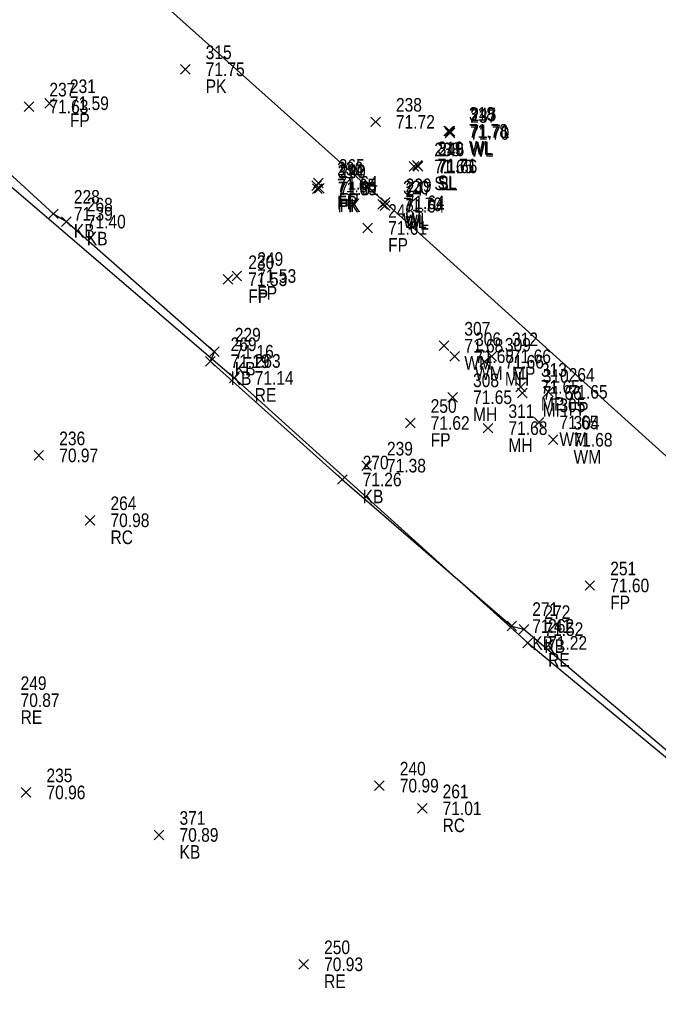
# Model space of a CAD drawing. Header units: feet. Extents: x 663429 to 663605, y 733160 to 733290.
# Tile 32 of 45: x 663520 to 663529, y 733242 to 733256. Entities that reach past the tile are written whole.
import ezdxf

# ---------------------------------------------------------------- set-up
doc = ezdxf.new("R2010")
doc.units = ezdxf.units.FT
doc.header["$MEASUREMENT"] = 0
doc.layers.get('0').update_dxf_attribs({"linetype": 'CONTINUOUS'})
for name, color, linetype in [('KERB', 7, 'CONTINUOUS'), ('MANHOLE', 7, 'CONTINUOUS'), ('MINI PILLAR', 7, 'CONTINUOUS'), ('PNTDESC', 3, 'CONTINUOUS'), ('PNTELEV', 5, 'CONTINUOUS'), ('PNTNO', 7, 'CONTINUOUS'), ('PNTS', 1, 'CONTINUOUS'), ('ROAD EDGE', 1, 'CONTINUOUS'), ('SPOT LEVEL', 7, 'CONTINUOUS'), ('WALL', 7, 'CONTINUOUS'), ('WATER METER', 7, 'CONTINUOUS')]:
    doc.layers.add(name, color=color, linetype=linetype)
doc.styles.add('PTXT', font='ARIALN.TTF', dxfattribs={"width": 0.75})

# ---------------------------------------------------------------- blocks, each defined once
blk = doc.blocks.new('SRVPNO2')
at = {"layer": 'PNTDESC', "style": 'PTXT'}
blk.add_attdef('DESC2', (1.5, -1.75), '', height=1, dxfattribs=at)
at = {"layer": 'PNTNO', "style": 'PTXT'}
for tag in ['ELEV2', 'PT#']:
    blk.add_attdef(tag, (1.5, 0.75), '', height=1, dxfattribs=at)
blk = doc.blocks.new('SPT10')
at = {"color": 0, "linetype": 'Continuous'}
for p, q in [((-0.354, -0.354), (0.354, 0.354)), ((0.354, -0.354), (-0.354, 0.354))]:
    blk.add_line(p, q, dxfattribs=at)

msp = doc.modelspace()

# ---------------------------------------------------------------- linework, layer by layer
at = {"linetype": 'ByBlock'}
for points in [[(663456.581, 733261.255, 71.769), (663461.996, 733262.556, 71.819), (663468.302, 733264.101, 71.801), (663473.776, 733265.47, 71.818), (663483.158, 733267.329, 71.788), (663488.608, 733268.419, 71.822), (663494.817, 733269.775, 71.791), (663500.251, 733270.754, 71.815), (663504.39, 733271.783, 71.753), (663508.669, 733268.153, 71.781), (663513.482, 733263.977, 71.809), (663517.775, 733260.304, 71.86), (663525.119, 733253.735, 71.64), (663529.247, 733250.002, 71.705), (663534.086, 733245.735, 71.707), (663538.24, 733242.131, 71.733)], [(663517.894, 733255.715, 71.426), (663520.236, 733253.566, 71.387), (663520.427, 733253.451, 71.399), (663522.605, 733251.536, 71.162), (663522.543, 733251.396, 71.186), (663524.486, 733249.655, 71.26), (663526.982, 733247.497, 71.414), (663527.16, 733247.452, 71.517), (663529.574, 733245.407, 71.43), (663531.741, 733243.544, 71.525), (663532.832, 733242.547, 71.474), (663534.805, 733240.79, 71.443), (663536.211, 733239.702, 71.502), (663538.634, 733237.564, 71.392)]]:
    msp.add_polyline3d(points, dxfattribs=at)
at = {"color": 1, "linetype": 'ByBlock'}
msp.add_polyline3d([(663517.335, 733255.914, 71.32), (663522.897, 733251.15, 71.138), (663527.216, 733247.25, 71.216), (663531.873, 733243.393, 71.31), (663536.003, 733239.563, 71.389), (663538.686, 733237.342, 71.364), (663539.422, 733236.792, 71.358), (663540.337, 733236.318, 71.374), (663541.178, 733236.031, 71.367), (663542.05, 733235.943, 71.346), (663543.106, 733236.153, 71.261), (663543.763, 733236.427, 71.168), (663544.914, 733237.108, 71.014), (663549.994, 733241.002, 70.82), (663549.995, 733241.115, 70.808), (663547.261, 733244.899, 70.987), (663549.167, 733246.464, 71.038), (663553.315, 733249.978, 70.824), (663556.857, 733252.885, 70.701), (663560.617, 733255.969, 70.639), (663561.894, 733254.376, 70.566), (663563.732, 733252.151, 70.519)], dxfattribs=at)
at = {"layer": 'KERB'}
for p in [(663520.236, 733253.566, 71.387), (663520.427, 733253.451, 71.399), (663522.543, 733251.396, 71.186), (663522.605, 733251.536, 71.162), (663524.486, 733249.655, 71.26), (663526.982, 733247.497, 71.414), (663527.16, 733247.452, 71.517), (663521.791, 733244.423, 70.891)]:
    msp.add_point(p, dxfattribs=at)
at = {"layer": 'MANHOLE'}
for p in [(663526.58, 733251.388, 71.657), (663526.111, 733250.866, 71.651), (663527.137, 733250.929, 71.657), (663526.632, 733250.411, 71.681)]:
    msp.add_point(p, dxfattribs=at)
at = {"layer": 'MINI PILLAR'}
for p in [(663526.684, 733251.468, 71.659), (663527.11, 733251.018, 71.653)]:
    msp.add_point(p, dxfattribs=at)
at = {"layer": 'PNTS'}
for p in [(663522.176, 733255.694, 71.755), (663520.178, 733255.194, 71.589), (663519.876, 733255.144, 71.627), (663524.976, 733254.92, 71.724), (663524.134, 733254.021, 71.642), (663524.111, 733253.981, 71.65), (663524.12, 733253.938, 71.69), (663524.149, 733253.941, 71.613), (663524.861, 733253.358, 71.614), (663522.803, 733252.603, 71.527), (663522.935, 733252.651, 71.529), (663527.518, 733250.945, 71.645), (663525.487, 733250.487, 71.623), (663520.021, 733250.01, 70.973), (663524.844, 733249.859, 71.383), (663520.775, 733249.055, 70.976), (663528.13, 733248.095, 71.602), (663519.833, 733245.049, 70.965), (663525.033, 733245.149, 70.994), (663525.663, 733244.814, 71.008)]:
    msp.add_point(p, dxfattribs=at)
at = {"layer": 'ROAD EDGE'}
for p in [(663522.897, 733251.15, 71.138), (663527.216, 733247.25, 71.216), (663523.919, 733242.519, 70.928)]:
    msp.add_point(p, dxfattribs=at)
at = {"layer": 'SPOT LEVEL'}
for p in [(663525.541, 733254.264, 71.654), (663525.59, 733254.28, 71.711), (663525.6, 733254.263, 71.657)]:
    msp.add_point(p, dxfattribs=at)
at = {"layer": 'WALL'}
for p in [(663526.051, 733254.787, 71.777), (663526.07, 733254.756, 71.702), (663526.071, 733254.78, 71.712), (663525.119, 733253.735, 71.64), (663525.082, 733253.705, 71.696), (663525.117, 733253.684, 71.645)]:
    msp.add_point(p, dxfattribs=at)
at = {"layer": 'WATER METER'}
for p in [(663525.983, 733251.624, 71.678), (663526.141, 733251.47, 71.68), (663527.382, 733250.497, 71.653), (663527.59, 733250.24, 71.684)]:
    msp.add_point(p, dxfattribs=at)

# ---------------------------------------------------------------- block references
at = {"layer": 'KERB'}
ref = msp.add_blockref('SRVPNO2', (663520.236, 733253.566, 71.387), dxfattribs=dict(at, xscale=0.2, yscale=0.2, zscale=0.2))
ref.add_attrib('PT#', '228', (663520.536, 733253.716, 57.11), dxfattribs={"layer": 'PNTNO', "height": 0.2, "style": 'PTXT'})
ref.add_attrib('ELEV2', '71.39', (663520.536, 733253.466, 57.11), dxfattribs={"layer": 'PNTELEV', "height": 0.2, "style": 'PTXT'})
ref.add_attrib('DESC2', 'KB', (663520.536, 733253.216, 57.11), dxfattribs={"layer": 'PNTDESC', "height": 0.2, "style": 'PTXT'})
ref = msp.add_blockref('SRVPNO2', (663520.427, 733253.451, 71.399), dxfattribs=dict(at, xscale=0.2, yscale=0.2, zscale=0.2))
ref.add_attrib('PT#', '268', (663520.727, 733253.601, 57.119), dxfattribs={"layer": 'PNTNO', "height": 0.2, "style": 'PTXT'})
ref.add_attrib('ELEV2', '71.40', (663520.727, 733253.351, 57.119), dxfattribs={"layer": 'PNTELEV', "height": 0.2, "style": 'PTXT'})
ref.add_attrib('DESC2', 'KB', (663520.727, 733253.101, 57.119), dxfattribs={"layer": 'PNTDESC', "height": 0.2, "style": 'PTXT'})
at = {"layer": 'KERB', "xscale": 0.2, "yscale": 0.2, "zscale": 0.2}
for p in [(663520.236, 733253.566, 71.387), (663520.427, 733253.451, 71.399), (663522.605, 733251.536, 71.162), (663522.543, 733251.396, 71.186), (663524.486, 733249.655, 71.26), (663526.982, 733247.497, 71.414), (663527.16, 733247.452, 71.517), (663521.791, 733244.423, 70.891)]:
    msp.add_blockref('SPT10', p, dxfattribs=at)
at = {"layer": 'KERB'}
ref = msp.add_blockref('SRVPNO2', (663522.605, 733251.536, 71.162), dxfattribs=dict(at, xscale=0.2, yscale=0.2, zscale=0.2))
ref.add_attrib('PT#', '229', (663522.905, 733251.686, 56.93), dxfattribs={"layer": 'PNTNO', "height": 0.2, "style": 'PTXT'})
ref.add_attrib('ELEV2', '71.16', (663522.905, 733251.436, 56.93), dxfattribs={"layer": 'PNTELEV', "height": 0.2, "style": 'PTXT'})
ref.add_attrib('DESC2', 'KB', (663522.905, 733251.186, 56.93), dxfattribs={"layer": 'PNTDESC', "height": 0.2, "style": 'PTXT'})
ref = msp.add_blockref('SRVPNO2', (663522.543, 733251.396, 71.186), dxfattribs=dict(at, xscale=0.2, yscale=0.2, zscale=0.2))
ref.add_attrib('PT#', '269', (663522.843, 733251.546, 56.949), dxfattribs={"layer": 'PNTNO', "height": 0.2, "style": 'PTXT'})
ref.add_attrib('ELEV2', '71.19', (663522.843, 733251.296, 56.949), dxfattribs={"layer": 'PNTELEV', "height": 0.2, "style": 'PTXT'})
ref.add_attrib('DESC2', 'KB', (663522.843, 733251.046, 56.949), dxfattribs={"layer": 'PNTDESC', "height": 0.2, "style": 'PTXT'})
ref = msp.add_blockref('SRVPNO2', (663524.486, 733249.655, 71.26), dxfattribs=dict(at, xscale=0.2, yscale=0.2, zscale=0.2))
ref.add_attrib('PT#', '270', (663524.786, 733249.805, 57.008), dxfattribs={"layer": 'PNTNO', "height": 0.2, "style": 'PTXT'})
ref.add_attrib('ELEV2', '71.26', (663524.786, 733249.555, 57.008), dxfattribs={"layer": 'PNTELEV', "height": 0.2, "style": 'PTXT'})
ref.add_attrib('DESC2', 'KB', (663524.786, 733249.305, 57.008), dxfattribs={"layer": 'PNTDESC', "height": 0.2, "style": 'PTXT'})
ref = msp.add_blockref('SRVPNO2', (663526.982, 733247.497, 71.414), dxfattribs=dict(at, xscale=0.2, yscale=0.2, zscale=0.2))
ref.add_attrib('PT#', '271', (663527.282, 733247.647, 57.132), dxfattribs={"layer": 'PNTNO', "height": 0.2, "style": 'PTXT'})
ref.add_attrib('ELEV2', '71.41', (663527.282, 733247.397, 57.132), dxfattribs={"layer": 'PNTELEV', "height": 0.2, "style": 'PTXT'})
ref.add_attrib('DESC2', 'KB', (663527.282, 733247.147, 57.132), dxfattribs={"layer": 'PNTDESC', "height": 0.2, "style": 'PTXT'})
ref = msp.add_blockref('SRVPNO2', (663527.16, 733247.452, 71.517), dxfattribs=dict(at, xscale=0.2, yscale=0.2, zscale=0.2))
ref.add_attrib('PT#', '272', (663527.46, 733247.602, 57.214), dxfattribs={"layer": 'PNTNO', "height": 0.2, "style": 'PTXT'})
ref.add_attrib('ELEV2', '71.52', (663527.46, 733247.352, 57.214), dxfattribs={"layer": 'PNTELEV', "height": 0.2, "style": 'PTXT'})
ref.add_attrib('DESC2', 'KB', (663527.46, 733247.102, 57.214), dxfattribs={"layer": 'PNTDESC', "height": 0.2, "style": 'PTXT'})
ref = msp.add_blockref('SRVPNO2', (663521.791, 733244.423, 70.891), dxfattribs=dict(at, xscale=0.2, yscale=0.2, zscale=0.2))
ref.add_attrib('PT#', '371', (663522.091, 733244.573, 70.891), dxfattribs={"layer": 'PNTNO', "height": 0.2, "style": 'PTXT'})
ref.add_attrib('ELEV2', '70.89', (663522.091, 733244.323, 70.891), dxfattribs={"layer": 'PNTELEV', "height": 0.2, "style": 'PTXT'})
ref.add_attrib('DESC2', 'KB', (663522.091, 733244.073, 70.891), dxfattribs={"layer": 'PNTDESC', "height": 0.2, "style": 'PTXT'})
at = {"layer": 'MANHOLE'}
ref = msp.add_blockref('SRVPNO2', (663526.58, 733251.388, 71.657), dxfattribs=dict(at, xscale=0.2, yscale=0.2, zscale=0.2))
ref.add_attrib('PT#', '309', (663526.88, 733251.538, 57.325), dxfattribs={"layer": 'PNTNO', "height": 0.2, "style": 'PTXT'})
ref.add_attrib('ELEV2', '71.66', (663526.88, 733251.288, 57.325), dxfattribs={"layer": 'PNTELEV', "height": 0.2, "style": 'PTXT'})
ref.add_attrib('DESC2', 'MH', (663526.88, 733251.038, 57.325), dxfattribs={"layer": 'PNTDESC', "height": 0.2, "style": 'PTXT'})
at = {"layer": 'MANHOLE', "xscale": 0.2, "yscale": 0.2, "zscale": 0.2}
for p in [(663526.58, 733251.388, 71.657), (663527.137, 733250.929, 71.657), (663526.111, 733250.866, 71.651), (663526.632, 733250.411, 71.681)]:
    msp.add_blockref('SPT10', p, dxfattribs=at)
at = {"layer": 'MANHOLE'}
ref = msp.add_blockref('SRVPNO2', (663527.137, 733250.929, 71.657), dxfattribs=dict(at, xscale=0.2, yscale=0.2, zscale=0.2))
ref.add_attrib('PT#', '310', (663527.437, 733251.079, 57.325), dxfattribs={"layer": 'PNTNO', "height": 0.2, "style": 'PTXT'})
ref.add_attrib('ELEV2', '71.66', (663527.437, 733250.829, 57.325), dxfattribs={"layer": 'PNTELEV', "height": 0.2, "style": 'PTXT'})
ref.add_attrib('DESC2', 'MH', (663527.437, 733250.579, 57.325), dxfattribs={"layer": 'PNTDESC', "height": 0.2, "style": 'PTXT'})
ref = msp.add_blockref('SRVPNO2', (663526.111, 733250.866, 71.651), dxfattribs=dict(at, xscale=0.2, yscale=0.2, zscale=0.2))
ref.add_attrib('PT#', '308', (663526.411, 733251.016, 57.321), dxfattribs={"layer": 'PNTNO', "height": 0.2, "style": 'PTXT'})
ref.add_attrib('ELEV2', '71.65', (663526.411, 733250.766, 57.321), dxfattribs={"layer": 'PNTELEV', "height": 0.2, "style": 'PTXT'})
ref.add_attrib('DESC2', 'MH', (663526.411, 733250.516, 57.321), dxfattribs={"layer": 'PNTDESC', "height": 0.2, "style": 'PTXT'})
ref = msp.add_blockref('SRVPNO2', (663526.632, 733250.411, 71.681), dxfattribs=dict(at, xscale=0.2, yscale=0.2, zscale=0.2))
ref.add_attrib('PT#', '311', (663526.932, 733250.561, 57.345), dxfattribs={"layer": 'PNTNO', "height": 0.2, "style": 'PTXT'})
ref.add_attrib('ELEV2', '71.68', (663526.932, 733250.311, 57.345), dxfattribs={"layer": 'PNTELEV', "height": 0.2, "style": 'PTXT'})
ref.add_attrib('DESC2', 'MH', (663526.932, 733250.061, 57.345), dxfattribs={"layer": 'PNTDESC', "height": 0.2, "style": 'PTXT'})
at = {"layer": 'MINI PILLAR'}
ref = msp.add_blockref('SRVPNO2', (663526.684, 733251.468, 71.659), dxfattribs=dict(at, xscale=0.2, yscale=0.2, zscale=0.2))
ref.add_attrib('PT#', '312', (663526.984, 733251.618, 57.327), dxfattribs={"layer": 'PNTNO', "height": 0.2, "style": 'PTXT'})
ref.add_attrib('ELEV2', '71.66', (663526.984, 733251.368, 57.327), dxfattribs={"layer": 'PNTELEV', "height": 0.2, "style": 'PTXT'})
ref.add_attrib('DESC2', 'MP', (663526.984, 733251.118, 57.327), dxfattribs={"layer": 'PNTDESC', "height": 0.2, "style": 'PTXT'})
at = {"layer": 'MINI PILLAR', "xscale": 0.2, "yscale": 0.2, "zscale": 0.2}
for p in [(663526.684, 733251.468, 71.659), (663527.11, 733251.018, 71.653)]:
    msp.add_blockref('SPT10', p, dxfattribs=at)
at = {"layer": 'MINI PILLAR'}
ref = msp.add_blockref('SRVPNO2', (663527.11, 733251.018, 71.653), dxfattribs=dict(at, xscale=0.2, yscale=0.2, zscale=0.2))
ref.add_attrib('PT#', '313', (663527.41, 733251.168, 57.323), dxfattribs={"layer": 'PNTNO', "height": 0.2, "style": 'PTXT'})
ref.add_attrib('ELEV2', '71.65', (663527.41, 733250.918, 57.323), dxfattribs={"layer": 'PNTELEV', "height": 0.2, "style": 'PTXT'})
ref.add_attrib('DESC2', 'MP', (663527.41, 733250.668, 57.323), dxfattribs={"layer": 'PNTDESC', "height": 0.2, "style": 'PTXT'})
at = {"layer": 'PNTS'}
ref = msp.add_blockref('SRVPNO2', (663522.176, 733255.694, 71.755), dxfattribs=dict(at, xscale=0.2, yscale=0.2, zscale=0.2))
ref.add_attrib('PT#', '315', (663522.476, 733255.844, 57.404), dxfattribs={"layer": 'PNTNO', "height": 0.2, "style": 'PTXT'})
ref.add_attrib('ELEV2', '71.75', (663522.476, 733255.594, 57.404), dxfattribs={"layer": 'PNTELEV', "height": 0.2, "style": 'PTXT'})
ref.add_attrib('DESC2', 'PK', (663522.476, 733255.344, 57.404), dxfattribs={"layer": 'PNTDESC', "height": 0.2, "style": 'PTXT'})
at = {"layer": 'PNTS', "xscale": 0.2, "yscale": 0.2, "zscale": 0.2}
for p in [(663522.176, 733255.694, 71.755), (663519.876, 733255.144, 71.627), (663520.178, 733255.194, 71.589), (663524.976, 733254.92, 71.724), (663524.111, 733253.981, 71.65), (663524.12, 733253.938, 71.69), (663524.134, 733254.021, 71.642), (663524.149, 733253.941, 71.613), (663524.861, 733253.358, 71.614), (663522.935, 733252.651, 71.529), (663522.803, 733252.603, 71.527), (663527.518, 733250.945, 71.645), (663525.487, 733250.487, 71.623), (663520.021, 733250.01, 70.973), (663524.844, 733249.859, 71.383), (663520.775, 733249.055, 70.976), (663528.13, 733248.095, 71.602), (663525.033, 733245.149, 70.994), (663519.833, 733245.049, 70.965), (663525.663, 733244.814, 71.008)]:
    msp.add_blockref('SPT10', p, dxfattribs=at)
at = {"layer": 'PNTS'}
ref = msp.add_blockref('SRVPNO2', (663519.876, 733255.144, 71.627), dxfattribs=dict(at, xscale=0.2, yscale=0.2, zscale=0.2))
ref.add_attrib('PT#', '237', (663520.176, 733255.294, 57.301), dxfattribs={"layer": 'PNTNO', "height": 0.2, "style": 'PTXT'})
ref.add_attrib('ELEV2', '71.63', (663520.176, 733255.044, 57.301), dxfattribs={"layer": 'PNTELEV', "height": 0.2, "style": 'PTXT'})
ref = msp.add_blockref('SRVPNO2', (663520.178, 733255.194, 71.589), dxfattribs=dict(at, xscale=0.2, yscale=0.2, zscale=0.2))
ref.add_attrib('PT#', '231', (663520.478, 733255.344, 57.271), dxfattribs={"layer": 'PNTNO', "height": 0.2, "style": 'PTXT'})
ref.add_attrib('ELEV2', '71.59', (663520.478, 733255.094, 57.271), dxfattribs={"layer": 'PNTELEV', "height": 0.2, "style": 'PTXT'})
ref.add_attrib('DESC2', 'FP', (663520.478, 733254.844, 57.271), dxfattribs={"layer": 'PNTDESC', "height": 0.2, "style": 'PTXT'})
ref = msp.add_blockref('SRVPNO2', (663524.976, 733254.92, 71.724), dxfattribs=dict(at, xscale=0.2, yscale=0.2, zscale=0.2))
ref.add_attrib('PT#', '238', (663525.276, 733255.07, 57.379), dxfattribs={"layer": 'PNTNO', "height": 0.2, "style": 'PTXT'})
ref.add_attrib('ELEV2', '71.72', (663525.276, 733254.82, 57.379), dxfattribs={"layer": 'PNTELEV', "height": 0.2, "style": 'PTXT'})
ref = msp.add_blockref('SRVPNO2', (663524.111, 733253.981, 71.65), dxfattribs=dict(at, xscale=0.2, yscale=0.2, zscale=0.2))
ref.add_attrib('PT#', '236', (663524.411, 733254.131, 57.32), dxfattribs={"layer": 'PNTNO', "height": 0.2, "style": 'PTXT'})
ref.add_attrib('ELEV2', '71.65', (663524.411, 733253.881, 57.32), dxfattribs={"layer": 'PNTELEV', "height": 0.2, "style": 'PTXT'})
ref.add_attrib('DESC2', 'FP', (663524.411, 733253.631, 57.32), dxfattribs={"layer": 'PNTDESC', "height": 0.2, "style": 'PTXT'})
ref = msp.add_blockref('SRVPNO2', (663524.134, 733254.021, 71.642), dxfattribs=dict(at, xscale=0.2, yscale=0.2, zscale=0.2))
ref.add_attrib('PT#', '265', (663524.434, 733254.171, 57.313), dxfattribs={"layer": 'PNTNO', "height": 0.2, "style": 'PTXT'})
ref.add_attrib('ELEV2', '71.64', (663524.434, 733253.921, 57.313), dxfattribs={"layer": 'PNTELEV', "height": 0.2, "style": 'PTXT'})
ref.add_attrib('DESC2', 'FP', (663524.434, 733253.671, 57.313), dxfattribs={"layer": 'PNTDESC', "height": 0.2, "style": 'PTXT'})
ref = msp.add_blockref('SRVPNO2', (663524.149, 733253.941, 71.613), dxfattribs=dict(at, xscale=0.2, yscale=0.2, zscale=0.2))
ref.add_attrib('PT#', '240', (663524.449, 733254.091, 57.29), dxfattribs={"layer": 'PNTNO', "height": 0.2, "style": 'PTXT'})
ref.add_attrib('ELEV2', '71.61', (663524.449, 733253.841, 57.29), dxfattribs={"layer": 'PNTELEV', "height": 0.2, "style": 'PTXT'})
ref.add_attrib('DESC2', 'PK', (663524.449, 733253.591, 57.29), dxfattribs={"layer": 'PNTDESC', "height": 0.2, "style": 'PTXT'})
ref = msp.add_blockref('SRVPNO2', (663524.12, 733253.938, 71.69), dxfattribs=dict(at, xscale=0.2, yscale=0.2, zscale=0.2))
ref.add_attrib('PT#', '314', (663524.42, 733254.088, 57.352), dxfattribs={"layer": 'PNTNO', "height": 0.2, "style": 'PTXT'})
ref.add_attrib('ELEV2', '71.69', (663524.42, 733253.838, 57.352), dxfattribs={"layer": 'PNTELEV', "height": 0.2, "style": 'PTXT'})
ref.add_attrib('DESC2', 'PK', (663524.42, 733253.588, 57.352), dxfattribs={"layer": 'PNTDESC', "height": 0.2, "style": 'PTXT'})
ref = msp.add_blockref('SRVPNO2', (663524.861, 733253.358, 71.614), dxfattribs=dict(at, xscale=0.2, yscale=0.2, zscale=0.2))
ref.add_attrib('PT#', '248', (663525.161, 733253.508, 57.291), dxfattribs={"layer": 'PNTNO', "height": 0.2, "style": 'PTXT'})
ref.add_attrib('ELEV2', '71.61', (663525.161, 733253.258, 57.291), dxfattribs={"layer": 'PNTELEV', "height": 0.2, "style": 'PTXT'})
ref.add_attrib('DESC2', 'FP', (663525.161, 733253.008, 57.291), dxfattribs={"layer": 'PNTDESC', "height": 0.2, "style": 'PTXT'})
ref = msp.add_blockref('SRVPNO2', (663522.935, 733252.651, 71.529), dxfattribs=dict(at, xscale=0.2, yscale=0.2, zscale=0.2))
ref.add_attrib('PT#', '249', (663523.235, 733252.801, 57.223), dxfattribs={"layer": 'PNTNO', "height": 0.2, "style": 'PTXT'})
ref.add_attrib('ELEV2', '71.53', (663523.235, 733252.551, 57.223), dxfattribs={"layer": 'PNTELEV', "height": 0.2, "style": 'PTXT'})
ref.add_attrib('DESC2', 'FP', (663523.235, 733252.301, 57.223), dxfattribs={"layer": 'PNTDESC', "height": 0.2, "style": 'PTXT'})
ref = msp.add_blockref('SRVPNO2', (663522.803, 733252.603, 71.527), dxfattribs=dict(at, xscale=0.2, yscale=0.2, zscale=0.2))
ref.add_attrib('PT#', '230', (663523.103, 733252.753, 57.222), dxfattribs={"layer": 'PNTNO', "height": 0.2, "style": 'PTXT'})
ref.add_attrib('ELEV2', '71.53', (663523.103, 733252.503, 57.222), dxfattribs={"layer": 'PNTELEV', "height": 0.2, "style": 'PTXT'})
ref.add_attrib('DESC2', 'FP', (663523.103, 733252.253, 57.222), dxfattribs={"layer": 'PNTDESC', "height": 0.2, "style": 'PTXT'})
ref = msp.add_blockref('SRVPNO2', (663527.518, 733250.945, 71.645), dxfattribs=dict(at, xscale=0.2, yscale=0.2, zscale=0.2))
ref.add_attrib('PT#', '264', (663527.818, 733251.095, 57.316), dxfattribs={"layer": 'PNTNO', "height": 0.2, "style": 'PTXT'})
ref.add_attrib('ELEV2', '71.65', (663527.818, 733250.845, 57.316), dxfattribs={"layer": 'PNTELEV', "height": 0.2, "style": 'PTXT'})
ref.add_attrib('DESC2', 'FP', (663527.818, 733250.595, 57.316), dxfattribs={"layer": 'PNTDESC', "height": 0.2, "style": 'PTXT'})
ref = msp.add_blockref('SRVPNO2', (663525.487, 733250.487, 71.623), dxfattribs=dict(at, xscale=0.2, yscale=0.2, zscale=0.2))
ref.add_attrib('PT#', '250', (663525.787, 733250.637, 57.298), dxfattribs={"layer": 'PNTNO', "height": 0.2, "style": 'PTXT'})
ref.add_attrib('ELEV2', '71.62', (663525.787, 733250.387, 57.298), dxfattribs={"layer": 'PNTELEV', "height": 0.2, "style": 'PTXT'})
ref.add_attrib('DESC2', 'FP', (663525.787, 733250.137, 57.298), dxfattribs={"layer": 'PNTDESC', "height": 0.2, "style": 'PTXT'})
ref = msp.add_blockref('SRVPNO2', (663520.021, 733250.01, 70.973), dxfattribs=dict(at, xscale=0.2, yscale=0.2, zscale=0.2))
ref.add_attrib('PT#', '236', (663520.321, 733250.16, 56.778), dxfattribs={"layer": 'PNTNO', "height": 0.2, "style": 'PTXT'})
ref.add_attrib('ELEV2', '70.97', (663520.321, 733249.91, 56.778), dxfattribs={"layer": 'PNTELEV', "height": 0.2, "style": 'PTXT'})
ref = msp.add_blockref('SRVPNO2', (663524.844, 733249.859, 71.383), dxfattribs=dict(at, xscale=0.2, yscale=0.2, zscale=0.2))
ref.add_attrib('PT#', '239', (663525.144, 733250.009, 57.106), dxfattribs={"layer": 'PNTNO', "height": 0.2, "style": 'PTXT'})
ref.add_attrib('ELEV2', '71.38', (663525.144, 733249.759, 57.106), dxfattribs={"layer": 'PNTELEV', "height": 0.2, "style": 'PTXT'})
ref = msp.add_blockref('SRVPNO2', (663520.775, 733249.055, 70.976), dxfattribs=dict(at, xscale=0.2, yscale=0.2, zscale=0.2))
ref.add_attrib('PT#', '264', (663521.075, 733249.205, 70.976), dxfattribs={"layer": 'PNTNO', "height": 0.2, "style": 'PTXT'})
ref.add_attrib('ELEV2', '70.98', (663521.075, 733248.955, 70.976), dxfattribs={"layer": 'PNTELEV', "height": 0.2, "style": 'PTXT'})
ref.add_attrib('DESC2', 'RC', (663521.075, 733248.705, 70.976), dxfattribs={"layer": 'PNTDESC', "height": 0.2, "style": 'PTXT'})
ref = msp.add_blockref('SRVPNO2', (663528.13, 733248.095, 71.602), dxfattribs=dict(at, xscale=0.2, yscale=0.2, zscale=0.2))
ref.add_attrib('PT#', '251', (663528.43, 733248.245, 57.282), dxfattribs={"layer": 'PNTNO', "height": 0.2, "style": 'PTXT'})
ref.add_attrib('ELEV2', '71.60', (663528.43, 733247.995, 57.282), dxfattribs={"layer": 'PNTELEV', "height": 0.2, "style": 'PTXT'})
ref.add_attrib('DESC2', 'FP', (663528.43, 733247.745, 57.282), dxfattribs={"layer": 'PNTDESC', "height": 0.2, "style": 'PTXT'})
ref = msp.add_blockref('SRVPNO2', (663525.033, 733245.149, 70.994), dxfattribs=dict(at, xscale=0.2, yscale=0.2, zscale=0.2))
ref.add_attrib('PT#', '240', (663525.333, 733245.299, 56.795), dxfattribs={"layer": 'PNTNO', "height": 0.2, "style": 'PTXT'})
ref.add_attrib('ELEV2', '70.99', (663525.333, 733245.049, 56.795), dxfattribs={"layer": 'PNTELEV', "height": 0.2, "style": 'PTXT'})
ref = msp.add_blockref('SRVPNO2', (663519.833, 733245.049, 70.965), dxfattribs=dict(at, xscale=0.2, yscale=0.2, zscale=0.2))
ref.add_attrib('PT#', '235', (663520.133, 733245.199, 56.772), dxfattribs={"layer": 'PNTNO', "height": 0.2, "style": 'PTXT'})
ref.add_attrib('ELEV2', '70.96', (663520.133, 733244.949, 56.772), dxfattribs={"layer": 'PNTELEV', "height": 0.2, "style": 'PTXT'})
ref = msp.add_blockref('SRVPNO2', (663525.663, 733244.814, 71.008), dxfattribs=dict(at, xscale=0.2, yscale=0.2, zscale=0.2))
ref.add_attrib('PT#', '261', (663525.963, 733244.964, 71.008), dxfattribs={"layer": 'PNTNO', "height": 0.2, "style": 'PTXT'})
ref.add_attrib('ELEV2', '71.01', (663525.963, 733244.714, 71.008), dxfattribs={"layer": 'PNTELEV', "height": 0.2, "style": 'PTXT'})
ref.add_attrib('DESC2', 'RC', (663525.963, 733244.464, 71.008), dxfattribs={"layer": 'PNTDESC', "height": 0.2, "style": 'PTXT'})
at = {"layer": 'ROAD EDGE'}
ref = msp.add_blockref('SRVPNO2', (663522.897, 733251.15, 71.138), dxfattribs=dict(at, xscale=0.2, yscale=0.2, zscale=0.2))
ref.add_attrib('PT#', '263', (663523.197, 733251.3, 71.138), dxfattribs={"layer": 'PNTNO', "height": 0.2, "style": 'PTXT'})
ref.add_attrib('ELEV2', '71.14', (663523.197, 733251.05, 71.138), dxfattribs={"layer": 'PNTELEV', "height": 0.2, "style": 'PTXT'})
ref.add_attrib('DESC2', 'RE', (663523.197, 733250.8, 71.138), dxfattribs={"layer": 'PNTDESC', "height": 0.2, "style": 'PTXT'})
at = {"layer": 'ROAD EDGE', "xscale": 0.2, "yscale": 0.2, "zscale": 0.2}
for p in [(663522.897, 733251.15, 71.138), (663527.216, 733247.25, 71.216), (663523.919, 733242.519, 70.928)]:
    msp.add_blockref('SPT10', p, dxfattribs=at)
at = {"layer": 'ROAD EDGE'}
ref = msp.add_blockref('SRVPNO2', (663527.216, 733247.25, 71.216), dxfattribs=dict(at, xscale=0.2, yscale=0.2, zscale=0.2))
ref.add_attrib('PT#', '262', (663527.516, 733247.4, 71.216), dxfattribs={"layer": 'PNTNO', "height": 0.2, "style": 'PTXT'})
ref.add_attrib('ELEV2', '71.22', (663527.516, 733247.15, 71.216), dxfattribs={"layer": 'PNTELEV', "height": 0.2, "style": 'PTXT'})
ref.add_attrib('DESC2', 'RE', (663527.516, 733246.9, 71.216), dxfattribs={"layer": 'PNTDESC', "height": 0.2, "style": 'PTXT'})
ref = msp.add_blockref('SRVPNO2', (663519.452, 733246.407, 70.871), dxfattribs=dict(at, xscale=0.2, yscale=0.2, zscale=0.2))
ref.add_attrib('PT#', '249', (663519.752, 733246.557, 70.871), dxfattribs={"layer": 'PNTNO', "height": 0.2, "style": 'PTXT'})
ref.add_attrib('ELEV2', '70.87', (663519.752, 733246.307, 70.871), dxfattribs={"layer": 'PNTELEV', "height": 0.2, "style": 'PTXT'})
ref.add_attrib('DESC2', 'RE', (663519.752, 733246.057, 70.871), dxfattribs={"layer": 'PNTDESC', "height": 0.2, "style": 'PTXT'})
ref = msp.add_blockref('SRVPNO2', (663523.919, 733242.519, 70.928), dxfattribs=dict(at, xscale=0.2, yscale=0.2, zscale=0.2))
ref.add_attrib('PT#', '250', (663524.219, 733242.669, 70.928), dxfattribs={"layer": 'PNTNO', "height": 0.2, "style": 'PTXT'})
ref.add_attrib('ELEV2', '70.93', (663524.219, 733242.419, 70.928), dxfattribs={"layer": 'PNTELEV', "height": 0.2, "style": 'PTXT'})
ref.add_attrib('DESC2', 'RE', (663524.219, 733242.169, 70.928), dxfattribs={"layer": 'PNTDESC', "height": 0.2, "style": 'PTXT'})
at = {"layer": 'SPOT LEVEL'}
ref = msp.add_blockref('SRVPNO2', (663525.541, 733254.264, 71.654), dxfattribs=dict(at, xscale=0.2, yscale=0.2, zscale=0.2))
ref.add_attrib('PT#', '238', (663525.841, 733254.414, 57.323), dxfattribs={"layer": 'PNTNO', "height": 0.2, "style": 'PTXT'})
ref.add_attrib('ELEV2', '71.65', (663525.841, 733254.164, 57.323), dxfattribs={"layer": 'PNTELEV', "height": 0.2, "style": 'PTXT'})
ref.add_attrib('DESC2', 'SL', (663525.841, 733253.914, 57.323), dxfattribs={"layer": 'PNTDESC', "height": 0.2, "style": 'PTXT'})
ref = msp.add_blockref('SRVPNO2', (663525.59, 733254.28, 71.711), dxfattribs=dict(at, xscale=0.2, yscale=0.2, zscale=0.2))
ref.add_attrib('PT#', '319', (663525.89, 733254.43, 57.369), dxfattribs={"layer": 'PNTNO', "height": 0.2, "style": 'PTXT'})
ref.add_attrib('ELEV2', '71.71', (663525.89, 733254.18, 57.369), dxfattribs={"layer": 'PNTELEV', "height": 0.2, "style": 'PTXT'})
ref.add_attrib('DESC2', 'SL', (663525.89, 733253.93, 57.369), dxfattribs={"layer": 'PNTDESC', "height": 0.2, "style": 'PTXT'})
ref = msp.add_blockref('SRVPNO2', (663525.6, 733254.263, 71.657), dxfattribs=dict(at, xscale=0.2, yscale=0.2, zscale=0.2))
ref.add_attrib('PT#', '246', (663525.9, 733254.413, 57.326), dxfattribs={"layer": 'PNTNO', "height": 0.2, "style": 'PTXT'})
ref.add_attrib('ELEV2', '71.66', (663525.9, 733254.163, 57.326), dxfattribs={"layer": 'PNTELEV', "height": 0.2, "style": 'PTXT'})
ref.add_attrib('DESC2', 'SL', (663525.9, 733253.913, 57.326), dxfattribs={"layer": 'PNTDESC', "height": 0.2, "style": 'PTXT'})
at = {"layer": 'SPOT LEVEL', "xscale": 0.2, "yscale": 0.2, "zscale": 0.2}
for p in [(663525.541, 733254.264, 71.654), (663525.59, 733254.28, 71.711), (663525.6, 733254.263, 71.657)]:
    msp.add_blockref('SPT10', p, dxfattribs=at)
at = {"layer": 'WALL'}
ref = msp.add_blockref('SRVPNO2', (663526.051, 733254.787, 71.777), dxfattribs=dict(at, xscale=0.2, yscale=0.2, zscale=0.2))
ref.add_attrib('PT#', '318', (663526.351, 733254.937, 57.422), dxfattribs={"layer": 'PNTNO', "height": 0.2, "style": 'PTXT'})
ref.add_attrib('ELEV2', '71.78', (663526.351, 733254.687, 57.422), dxfattribs={"layer": 'PNTELEV', "height": 0.2, "style": 'PTXT'})
ref.add_attrib('DESC2', 'WL', (663526.351, 733254.437, 57.422), dxfattribs={"layer": 'PNTDESC', "height": 0.2, "style": 'PTXT'})
ref = msp.add_blockref('SRVPNO2', (663526.07, 733254.756, 71.702), dxfattribs=dict(at, xscale=0.2, yscale=0.2, zscale=0.2))
ref.add_attrib('PT#', '237', (663526.37, 733254.906, 57.362), dxfattribs={"layer": 'PNTNO', "height": 0.2, "style": 'PTXT'})
ref.add_attrib('ELEV2', '71.70', (663526.37, 733254.656, 57.362), dxfattribs={"layer": 'PNTELEV', "height": 0.2, "style": 'PTXT'})
ref.add_attrib('DESC2', 'WL', (663526.37, 733254.406, 57.362), dxfattribs={"layer": 'PNTDESC', "height": 0.2, "style": 'PTXT'})
ref = msp.add_blockref('SRVPNO2', (663526.071, 733254.78, 71.712), dxfattribs=dict(at, xscale=0.2, yscale=0.2, zscale=0.2))
ref.add_attrib('PT#', '245', (663526.371, 733254.93, 57.369), dxfattribs={"layer": 'PNTNO', "height": 0.2, "style": 'PTXT'})
ref.add_attrib('ELEV2', '71.71', (663526.371, 733254.68, 57.369), dxfattribs={"layer": 'PNTELEV', "height": 0.2, "style": 'PTXT'})
ref.add_attrib('DESC2', 'WL', (663526.371, 733254.43, 57.369), dxfattribs={"layer": 'PNTDESC', "height": 0.2, "style": 'PTXT'})
at = {"layer": 'WALL', "xscale": 0.2, "yscale": 0.2, "zscale": 0.2}
for p in [(663526.051, 733254.787, 71.777), (663526.071, 733254.78, 71.712), (663526.07, 733254.756, 71.702), (663525.082, 733253.705, 71.696), (663525.117, 733253.684, 71.645), (663525.119, 733253.735, 71.64)]:
    msp.add_blockref('SPT10', p, dxfattribs=at)
at = {"layer": 'WALL'}
ref = msp.add_blockref('SRVPNO2', (663525.082, 733253.705, 71.696), dxfattribs=dict(at, xscale=0.2, yscale=0.2, zscale=0.2))
ref.add_attrib('PT#', '320', (663525.382, 733253.855, 57.357), dxfattribs={"layer": 'PNTNO', "height": 0.2, "style": 'PTXT'})
ref.add_attrib('ELEV2', '71.70', (663525.382, 733253.605, 57.357), dxfattribs={"layer": 'PNTELEV', "height": 0.2, "style": 'PTXT'})
ref.add_attrib('DESC2', 'WL', (663525.382, 733253.355, 57.357), dxfattribs={"layer": 'PNTDESC', "height": 0.2, "style": 'PTXT'})
ref = msp.add_blockref('SRVPNO2', (663525.117, 733253.684, 71.645), dxfattribs=dict(at, xscale=0.2, yscale=0.2, zscale=0.2))
ref.add_attrib('PT#', '247', (663525.417, 733253.834, 57.316), dxfattribs={"layer": 'PNTNO', "height": 0.2, "style": 'PTXT'})
ref.add_attrib('ELEV2', '71.64', (663525.417, 733253.584, 57.316), dxfattribs={"layer": 'PNTELEV', "height": 0.2, "style": 'PTXT'})
ref.add_attrib('DESC2', 'WL', (663525.417, 733253.334, 57.316), dxfattribs={"layer": 'PNTDESC', "height": 0.2, "style": 'PTXT'})
ref = msp.add_blockref('SRVPNO2', (663525.119, 733253.735, 71.64), dxfattribs=dict(at, xscale=0.2, yscale=0.2, zscale=0.2))
ref.add_attrib('PT#', '239', (663525.419, 733253.885, 57.312), dxfattribs={"layer": 'PNTNO', "height": 0.2, "style": 'PTXT'})
ref.add_attrib('ELEV2', '71.64', (663525.419, 733253.635, 57.312), dxfattribs={"layer": 'PNTELEV', "height": 0.2, "style": 'PTXT'})
ref.add_attrib('DESC2', 'WL', (663525.419, 733253.385, 57.312), dxfattribs={"layer": 'PNTDESC', "height": 0.2, "style": 'PTXT'})
at = {"layer": 'WATER METER'}
ref = msp.add_blockref('SRVPNO2', (663525.983, 733251.624, 71.678), dxfattribs=dict(at, xscale=0.2, yscale=0.2, zscale=0.2))
ref.add_attrib('PT#', '307', (663526.283, 733251.774, 57.343), dxfattribs={"layer": 'PNTNO', "height": 0.2, "style": 'PTXT'})
ref.add_attrib('ELEV2', '71.68', (663526.283, 733251.524, 57.343), dxfattribs={"layer": 'PNTELEV', "height": 0.2, "style": 'PTXT'})
ref.add_attrib('DESC2', 'WM', (663526.283, 733251.274, 57.343), dxfattribs={"layer": 'PNTDESC', "height": 0.2, "style": 'PTXT'})
at = {"layer": 'WATER METER', "xscale": 0.2, "yscale": 0.2, "zscale": 0.2}
for p in [(663525.983, 733251.624, 71.678), (663526.141, 733251.47, 71.68), (663527.382, 733250.497, 71.653), (663527.59, 733250.24, 71.684)]:
    msp.add_blockref('SPT10', p, dxfattribs=at)
at = {"layer": 'WATER METER'}
ref = msp.add_blockref('SRVPNO2', (663526.141, 733251.47, 71.68), dxfattribs=dict(at, xscale=0.2, yscale=0.2, zscale=0.2))
ref.add_attrib('PT#', '306', (663526.441, 733251.62, 57.344), dxfattribs={"layer": 'PNTNO', "height": 0.2, "style": 'PTXT'})
ref.add_attrib('ELEV2', '71.68', (663526.441, 733251.37, 57.344), dxfattribs={"layer": 'PNTELEV', "height": 0.2, "style": 'PTXT'})
ref.add_attrib('DESC2', 'WM', (663526.441, 733251.12, 57.344), dxfattribs={"layer": 'PNTDESC', "height": 0.2, "style": 'PTXT'})
ref = msp.add_blockref('SRVPNO2', (663527.382, 733250.497, 71.653), dxfattribs=dict(at, xscale=0.2, yscale=0.2, zscale=0.2))
ref.add_attrib('PT#', '305', (663527.682, 733250.647, 57.322), dxfattribs={"layer": 'PNTNO', "height": 0.2, "style": 'PTXT'})
ref.add_attrib('ELEV2', '71.65', (663527.682, 733250.397, 57.322), dxfattribs={"layer": 'PNTELEV', "height": 0.2, "style": 'PTXT'})
ref.add_attrib('DESC2', 'WM', (663527.682, 733250.147, 57.322), dxfattribs={"layer": 'PNTDESC', "height": 0.2, "style": 'PTXT'})
ref = msp.add_blockref('SRVPNO2', (663527.59, 733250.24, 71.684), dxfattribs=dict(at, xscale=0.2, yscale=0.2, zscale=0.2))
ref.add_attrib('PT#', '304', (663527.89, 733250.39, 57.347), dxfattribs={"layer": 'PNTNO', "height": 0.2, "style": 'PTXT'})
ref.add_attrib('ELEV2', '71.68', (663527.89, 733250.14, 57.347), dxfattribs={"layer": 'PNTELEV', "height": 0.2, "style": 'PTXT'})
ref.add_attrib('DESC2', 'WM', (663527.89, 733249.89, 57.347), dxfattribs={"layer": 'PNTDESC', "height": 0.2, "style": 'PTXT'})

doc.saveas('drawing.dxf')
